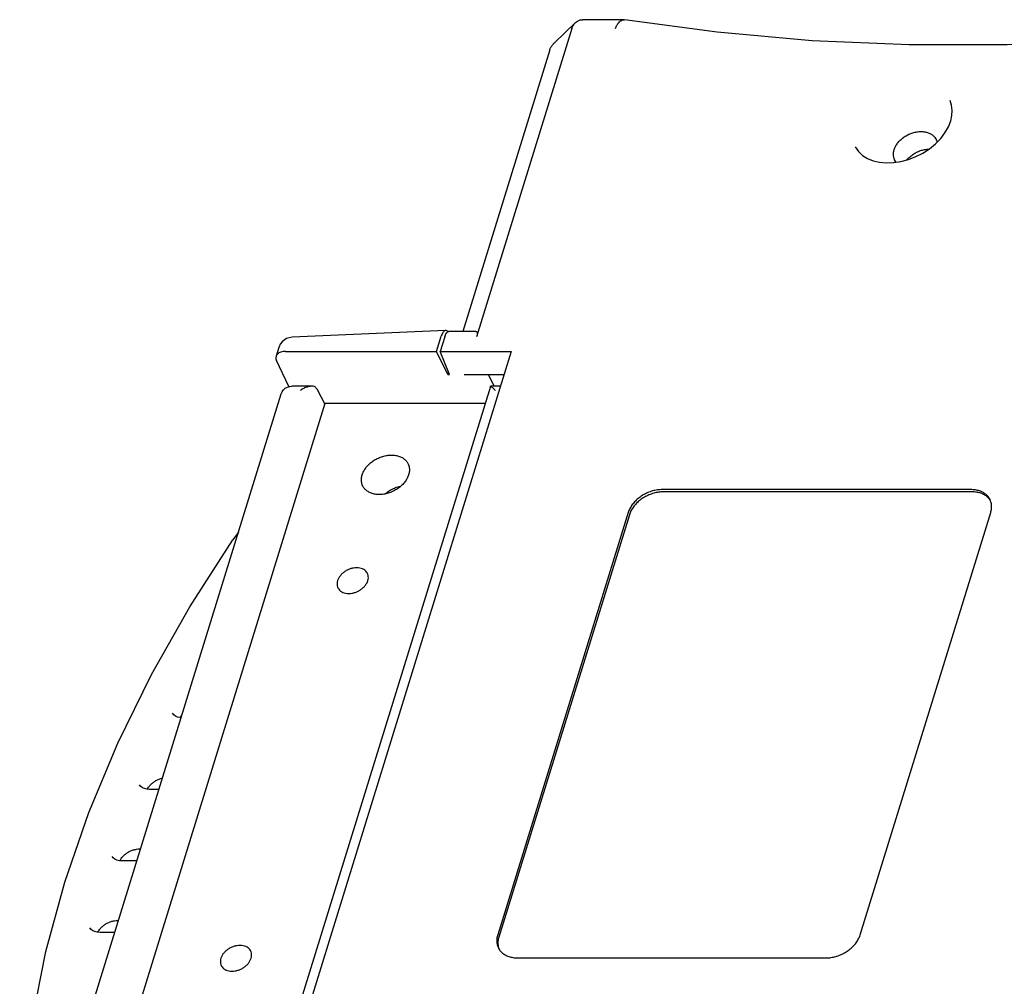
# Model space of a CAD drawing. Header units: inches. Extents: x 0 to 34, y 0 to 22.
# Tile 6 of 15: x 22.7 to 25.4, y 7.5 to 10.1. Entities that reach past the tile are written whole.
import ezdxf

# ---------------------------------------------------------------- set-up
doc = ezdxf.new("R2010")
doc.units = ezdxf.units.IN
doc.header["$LTSCALE"] = 1.87
doc.header["$MEASUREMENT"] = 0
doc.layers.get('0').update_dxf_attribs({"linetype": 'CONTINUOUS'})

msp = doc.modelspace()

# ---------------------------------------------------------------- linework, layer by layer
at = {"color": 7, "linetype": 'CONTINUOUS'}
for p, q in [((24.2053, 10.0401), (24.2627, 10.0953)), ((24.3953, 10.1032), (24.2823, 10.1032)), ((24.2529, 10.0788), (23.9921, 9.2346)), ((24.1926, 10.0207), (23.9543, 9.2497)), ((23.9073, 9.252), (23.4869, 9.2335)), ((23.9903, 9.2497), (23.9163, 9.2497)), ((23.8822, 9.1948), (23.8952, 9.2368)), ((23.9048, 9.2346), (23.8925, 9.1947)), ((23.4504, 9.2054), (23.443, 9.1816)), ((24.0865, 9.1947), (23.4542, 7.1489)), ((23.4691, 9.1948), (23.8822, 9.1948)), ((23.9133, 9.1319), (23.8822, 9.1948)), ((23.9179, 9.1319), (23.8925, 9.1948)), ((23.8925, 9.1947), (24.0865, 9.1947)), ((23.4778, 9.0984), (23.4443, 9.1698)), ((23.9133, 9.1319), (23.9153, 9.1384)), ((23.9133, 9.1319), (23.9179, 9.1319)), ((23.9581, 9.1319), (24.0671, 9.1319)), ((24.0238, 9.1319), (24.0404, 9.0996)), ((24.0297, 9.0991), (23.427, 7.1489)), ((23.5403, 9.0996), (23.4858, 9.0996)), ((23.5541, 9.0925), (23.5764, 9.0504)), ((24.0571, 9.0996), (24.0304, 9.0996)), ((22.8609, 7.1488), (23.4572, 9.0785)), ((22.9888, 7.1488), (23.5772, 9.0529)), ((23.5772, 9.0529), (24.0154, 9.0529)), ((25.3453, 8.8166), (24.5003, 8.8166)), ((25.3484, 8.8104), (24.5033, 8.8104)), ((24.4072, 8.7539), (24.0497, 7.5971)), ((24.4103, 8.7477), (24.0528, 7.5909)), ((25.0422, 7.5971), (25.3997, 8.7539)), ((23.3403, 8.7001), (23.3241, 8.6791)), ((23.1226, 7.9957), (23.0968, 7.9957)), ((23.0701, 7.8328), (23.0722, 7.8328)), ((23.0621, 7.7999), (23.0214, 7.7999)), ((23.0096, 7.6369), (23.0117, 7.6369)), ((23.0015, 7.6041), (22.9609, 7.6041)), ((24.1041, 7.5344), (24.9491, 7.5344))]:
    msp.add_line(p, q, dxfattribs=at)
for points in [[(26.2666, 10.1031), (25.9914, 10.0688), (25.7167, 10.0457), (25.4447, 10.0341), (25.176, 10.0341), (24.9112, 10.0457), (24.6511, 10.0687), (24.3972, 10.103)], [(25.2903, 9.8259), (25.2936, 9.8406), (25.2945, 9.855), (25.2928, 9.869), (25.2883, 9.8822)], [(25.0288, 9.7549), (25.0374, 9.7423), (25.0486, 9.7317), (25.0621, 9.7233), (25.0777, 9.7169), (25.095, 9.7129), (25.1137, 9.7112), (25.1334, 9.7118), (25.1538, 9.7149), (25.1744, 9.7204), (25.1945, 9.7282), (25.2139, 9.7381), (25.232, 9.7499), (25.2484, 9.7633), (25.2627, 9.7779), (25.2745, 9.7935), (25.2838, 9.8097), (25.2903, 9.8259)], [(23.4869, 9.2335), (23.4792, 9.2324), (23.4719, 9.2299), (23.4651, 9.2259), (23.4593, 9.2207), (23.4545, 9.2145), (23.4511, 9.2074), (23.4504, 9.2054)], [(23.4572, 9.0785), (23.4597, 9.0844), (23.4634, 9.0895), (23.4681, 9.0939), (23.4738, 9.0971), (23.4802, 9.0991), (23.4858, 9.0996)], [(22.7451, 6.8043), (22.7409, 6.9876), (22.7508, 7.1737), (22.7749, 7.362), (22.8129, 7.5516), (22.8649, 7.742), (22.9305, 7.9323), (23.0095, 8.1219), (23.1017, 8.31), (23.2067, 8.496), (23.3241, 8.6791)], [(23.1832, 8.1918), (23.1796, 8.1921), (23.1729, 8.1937), (23.1672, 8.1962), (23.1627, 8.1997), (23.1595, 8.2041)], [(23.0968, 7.9957), (23.0892, 7.9963), (23.0825, 7.9979), (23.0768, 8.0004), (23.0723, 8.0039), (23.0691, 8.0083)], [(23.0214, 7.7999), (23.0138, 7.8004), (23.0071, 7.802), (23.0015, 7.8046), (22.9969, 7.808), (22.9937, 7.8124)], [(22.9609, 7.6041), (22.9533, 7.6046), (22.9466, 7.6062), (22.941, 7.6087), (22.9364, 7.6122), (22.9332, 7.6166)]]:
    msp.add_lwpolyline(points, dxfattribs=at)
for points, knots in [([(24.2532, 10.0795), (24.2541, 10.0824), (24.2565, 10.0877), (24.2601, 10.0928), (24.2624, 10.095), (24.2627, 10.0953)], [0, 0, 0, 0, 0.483351, 0.933065, 1, 1, 1, 1]), ([(24.2627, 10.0953), (24.2643, 10.0969), (24.2682, 10.0999), (24.275, 10.1026), (24.2799, 10.1032), (24.2822, 10.1032)], [0, 0, 0, 0, 0.312105, 0.677908, 1, 1, 1, 1]), ([(24.3723, 10.0795), (24.3735, 10.0825), (24.376, 10.0878), (24.3806, 10.0948), (24.3857, 10.0998), (24.3907, 10.1026), (24.394, 10.1032), (24.3953, 10.1032)], [0, 0, 0, 0, 0.274034, 0.51306, 0.716382, 0.88731, 1, 1, 1, 1]), ([(24.3953, 10.1032), (24.3958, 10.1032), (24.3964, 10.1032), (24.397, 10.1031), (24.3972, 10.103)], [0, 0, 0, 0, 0.717013, 1, 1, 1, 1]), ([(24.2532, 10.0795), (24.2531, 10.0795), (24.2531, 10.0793), (24.253, 10.079), (24.253, 10.0789), (24.2529, 10.0788)], [0, 0, 0, 0, 0.334025, 0.667351, 1, 1, 1, 1]), ([(24.1926, 10.0207), (24.1933, 10.0231), (24.1954, 10.0279), (24.1998, 10.0343), (24.2034, 10.0382), (24.2052, 10.04)], [0, 0, 0, 0, 0.319869, 0.66992, 1, 1, 1, 1]), ([(25.1352, 9.7473), (25.1362, 9.7504), (25.1389, 9.7567), (25.1446, 9.7655), (25.1519, 9.7737), (25.1607, 9.781), (25.1705, 9.7871), (25.1811, 9.7919), (25.1922, 9.7952), (25.2032, 9.7969), (25.214, 9.797), (25.2241, 9.7953), (25.2332, 9.7921), (25.241, 9.7872), (25.2467, 9.7815), (25.2493, 9.7774), (25.2502, 9.7755)], [0, 0, 0, 0, 0.069035, 0.142107, 0.219013, 0.298517, 0.379827, 0.461407, 0.541987, 0.620505, 0.695607, 0.766945, 0.833979, 0.897197, 0.95759, 1, 1, 1, 1]), ([(25.2502, 9.7755), (25.2506, 9.7748), (25.2517, 9.7724), (25.2525, 9.7697), (25.253, 9.7678)], [0, 0, 0, 0, 0.287654, 1, 1, 1, 1]), ([(25.1365, 9.7198), (25.1363, 9.7202), (25.1349, 9.7233), (25.1333, 9.7294), (25.1331, 9.7384), (25.1343, 9.7443), (25.1352, 9.7473)], [0, 0, 0, 0, 0.054415, 0.356921, 0.66959, 1, 1, 1, 1]), ([(25.17, 9.7194), (25.1717, 9.7214), (25.1761, 9.7262), (25.1841, 9.7328), (25.1941, 9.739), (25.2048, 9.7439), (25.2159, 9.7473), (25.2245, 9.7486), (25.2292, 9.7488), (25.2302, 9.7489)], [0, 0, 0, 0, 0.115066, 0.28207, 0.452866, 0.624232, 0.793495, 0.958428, 1, 1, 1, 1]), ([(25.1409, 9.7129), (25.1406, 9.7132), (25.1389, 9.7154), (25.1375, 9.7177), (25.1365, 9.7198)], [0, 0, 0, 0, 0.150711, 1, 1, 1, 1]), ([(23.9073, 9.252), (23.9068, 9.252), (23.9051, 9.2517), (23.9024, 9.2501), (23.8996, 9.2468), (23.8971, 9.2423), (23.8958, 9.2388), (23.8952, 9.2368)], [0, 0, 0, 0, 0.076071, 0.245345, 0.452228, 0.704169, 1, 1, 1, 1]), ([(23.9048, 9.2346), (23.9054, 9.2365), (23.9066, 9.2398), (23.9088, 9.2443), (23.9113, 9.2475), (23.9138, 9.2494), (23.9156, 9.2497), (23.9163, 9.2497)], [0, 0, 0, 0, 0.291205, 0.538653, 0.739747, 0.899058, 1, 1, 1, 1]), ([(23.9137, 9.249), (23.9131, 9.2495), (23.9117, 9.2508), (23.9095, 9.2519), (23.9078, 9.252), (23.9073, 9.252)], [0, 0, 0, 0, 0.317095, 0.784204, 1, 1, 1, 1]), ([(23.9903, 9.2498), (23.9905, 9.2498), (23.9914, 9.2497), (23.9931, 9.2488), (23.9939, 9.2462), (23.9939, 9.2429), (23.9933, 9.239), (23.9925, 9.2361), (23.9921, 9.2346)], [0, 0, 0, 0, 0.026941, 0.155064, 0.29853, 0.487049, 0.721726, 1, 1, 1, 1]), ([(23.4691, 9.1948), (23.4668, 9.1948), (23.4624, 9.1945), (23.4561, 9.1931), (23.4508, 9.1909), (23.4466, 9.1878), (23.4442, 9.1845), (23.4433, 9.1823), (23.443, 9.1816)], [0, 0, 0, 0, 0.222935, 0.427213, 0.611042, 0.775617, 0.926002, 1, 1, 1, 1]), ([(23.443, 9.1816), (23.4428, 9.1809), (23.4423, 9.1786), (23.4425, 9.1745), (23.4435, 9.1714), (23.4443, 9.1698)], [0, 0, 0, 0, 0.184069, 0.573574, 1, 1, 1, 1]), ([(23.5404, 9.0996), (23.5388, 9.0996), (23.5345, 9.0993), (23.5273, 9.0974), (23.5185, 9.0938), (23.5126, 9.0903), (23.5096, 9.0883)], [0, 0, 0, 0, 0.149746, 0.385124, 0.670268, 1, 1, 1, 1]), ([(23.5531, 9.0941), (23.5525, 9.0951), (23.5506, 9.0971), (23.5466, 9.099), (23.5431, 9.0996), (23.5409, 9.0996), (23.5404, 9.0996)], [0, 0, 0, 0, 0.257912, 0.548116, 0.902761, 1, 1, 1, 1]), ([(23.5531, 9.0941), (23.5532, 9.0939), (23.5534, 9.0936), (23.5538, 9.093), (23.554, 9.0927), (23.5541, 9.0925)], [0, 0, 0, 0, 0.325632, 0.658992, 1, 1, 1, 1]), ([(24.0298, 9.0991), (24.0299, 9.0993), (24.03, 9.0996), (24.0303, 9.0997), (24.0304, 9.0997)], [0, 0, 0, 0, 0.662117, 1, 1, 1, 1]), ([(24.0315, 9.0992), (24.0326, 9.0986), (24.0345, 9.0971), (24.0385, 9.0933), (24.0412, 9.0902), (24.0429, 9.0883)], [0, 0, 0, 0, 0.197791, 0.527917, 1, 1, 1, 1]), ([(23.6804, 8.8267), (23.6794, 8.8287), (23.6775, 8.8338), (23.6762, 8.8424), (23.6772, 8.8524), (23.6804, 8.8624), (23.6856, 8.8722), (23.6928, 8.8815), (23.7016, 8.89), (23.7117, 8.8973), (23.7229, 8.9033), (23.7348, 8.9077), (23.7469, 8.9105), (23.755, 8.9111), (23.759, 8.9111)], [0, 0, 0, 0, 0.050335, 0.120612, 0.194167, 0.272128, 0.355004, 0.442533, 0.533779, 0.627652, 0.722804, 0.817515, 0.910322, 1, 1, 1, 1]), ([(23.759, 8.9111), (23.7628, 8.9111), (23.7703, 8.9106), (23.7808, 8.9079), (23.79, 8.9035), (23.7977, 8.8974), (23.8021, 8.8917), (23.8039, 8.8882), (23.8043, 8.8875)], [0, 0, 0, 0, 0.212906, 0.413665, 0.602631, 0.781741, 0.954309, 1, 1, 1, 1]), ([(23.8043, 8.8875), (23.8053, 8.8855), (23.8072, 8.8804), (23.8084, 8.8717), (23.8075, 8.8618), (23.8043, 8.8518), (23.799, 8.842), (23.7919, 8.8327), (23.7831, 8.8242), (23.7729, 8.8169), (23.7617, 8.8109), (23.7499, 8.8064), (23.7378, 8.8037), (23.7296, 8.803), (23.7256, 8.803)], [0, 0, 0, 0, 0.050335, 0.120612, 0.194167, 0.272128, 0.355004, 0.442533, 0.533779, 0.627652, 0.722804, 0.817515, 0.910322, 1, 1, 1, 1]), ([(23.7256, 8.803), (23.7218, 8.803), (23.7144, 8.8036), (23.7039, 8.8063), (23.6946, 8.8107), (23.687, 8.8168), (23.6826, 8.8225), (23.6807, 8.826), (23.6804, 8.8267)], [0, 0, 0, 0, 0.212906, 0.413665, 0.602631, 0.781741, 0.954309, 1, 1, 1, 1]), ([(23.7414, 8.8049), (23.7418, 8.8053), (23.7454, 8.8084), (23.7528, 8.8137), (23.764, 8.8197), (23.7746, 8.8237), (23.7814, 8.8254), (23.7842, 8.8259)], [0, 0, 0, 0, 0.036656, 0.29713, 0.561153, 0.823953, 1, 1, 1, 1]), ([(24.5003, 8.8166), (24.4959, 8.8166), (24.487, 8.8159), (24.4737, 8.8131), (24.4607, 8.8084), (24.4483, 8.8022), (24.4368, 8.7945), (24.4267, 8.7856), (24.4182, 8.7757), (24.4115, 8.7652), (24.4084, 8.7577), (24.4072, 8.7539)], [0, 0, 0, 0, 0.110232, 0.224166, 0.340569, 0.45769, 0.57372, 0.687258, 0.796785, 0.90115, 1, 1, 1, 1]), ([(25.3978, 8.7892), (25.3969, 8.7909), (25.3942, 8.7956), (25.3883, 8.8023), (25.3796, 8.8086), (25.3693, 8.8132), (25.3577, 8.816), (25.3495, 8.8166), (25.3453, 8.8166)], [0, 0, 0, 0, 0.093443, 0.257446, 0.428131, 0.608144, 0.798658, 1, 1, 1, 1]), ([(24.5033, 8.8104), (24.499, 8.8104), (24.4901, 8.8097), (24.4768, 8.8068), (24.4638, 8.8022), (24.4513, 8.796), (24.4399, 8.7883), (24.4297, 8.7794), (24.4212, 8.7695), (24.4146, 8.7589), (24.4114, 8.7515), (24.4103, 8.7477)], [0, 0, 0, 0, 0.11022, 0.224137, 0.340634, 0.45757, 0.573839, 0.687197, 0.796812, 0.901162, 1, 1, 1, 1]), ([(25.3974, 8.7888), (25.3956, 8.7913), (25.3911, 8.7963), (25.3827, 8.8024), (25.3723, 8.807), (25.3607, 8.8098), (25.3526, 8.8104), (25.3484, 8.8104)], [0, 0, 0, 0, 0.166904, 0.358144, 0.560314, 0.774081, 1, 1, 1, 1]), ([(25.3997, 8.7539), (25.4008, 8.7575), (25.4023, 8.7646), (25.4023, 8.7753), (25.4003, 8.7835), (25.3984, 8.7879), (25.3978, 8.7892)], [0, 0, 0, 0, 0.307986, 0.600193, 0.882369, 1, 1, 1, 1]), ([(23.6637, 8.6025), (23.6607, 8.6025), (23.6546, 8.602), (23.6457, 8.5997), (23.6371, 8.596), (23.6292, 8.5911), (23.6222, 8.5852), (23.6166, 8.5784), (23.6125, 8.5712), (23.6101, 8.5638), (23.6096, 8.5565), (23.6108, 8.551), (23.612, 8.5482), (23.6124, 8.5474)], [0, 0, 0, 0, 0.101929, 0.207669, 0.315319, 0.422748, 0.527585, 0.627932, 0.722568, 0.811044, 0.893793, 0.972666, 1, 1, 1, 1]), ([(23.6932, 8.5871), (23.6925, 8.5884), (23.6905, 8.5917), (23.686, 8.5961), (23.6795, 8.5998), (23.6719, 8.602), (23.6665, 8.6025), (23.6637, 8.6025)], [0, 0, 0, 0, 0.125847, 0.324836, 0.534819, 0.759575, 1, 1, 1, 1]), ([(23.6419, 8.532), (23.6448, 8.532), (23.6509, 8.5326), (23.6598, 8.5349), (23.6684, 8.5385), (23.6764, 8.5434), (23.6833, 8.5494), (23.6889, 8.5561), (23.693, 8.5633), (23.6954, 8.5707), (23.6959, 8.5781), (23.6947, 8.5835), (23.6935, 8.5864), (23.6932, 8.5871)], [0, 0, 0, 0, 0.101929, 0.207669, 0.315319, 0.422748, 0.527585, 0.627932, 0.722568, 0.811044, 0.893793, 0.972666, 1, 1, 1, 1]), ([(23.6124, 8.5474), (23.613, 8.5461), (23.615, 8.5429), (23.6195, 8.5384), (23.626, 8.5347), (23.6336, 8.5325), (23.6391, 8.532), (23.6419, 8.532)], [0, 0, 0, 0, 0.125847, 0.324836, 0.534819, 0.759575, 1, 1, 1, 1]), ([(23.1811, 8.192), (23.1813, 8.1925), (23.1817, 8.1934), (23.1822, 8.1942), (23.1825, 8.1947)], [0, 0, 0, 0, 0.497481, 1, 1, 1, 1]), ([(23.0921, 7.9988), (23.0933, 8.0009), (23.0964, 8.0054), (23.1024, 8.0117), (23.1098, 8.0175), (23.1181, 8.0223), (23.1257, 8.0253), (23.1305, 8.0266), (23.1322, 8.027)], [0, 0, 0, 0, 0.143413, 0.325198, 0.514011, 0.705563, 0.897568, 1, 1, 1, 1]), ([(23.0907, 7.9962), (23.0909, 7.9967), (23.0914, 7.9975), (23.0918, 7.9984), (23.0921, 7.9988)], [0, 0, 0, 0, 0.497481, 1, 1, 1, 1]), ([(23.0167, 7.803), (23.0179, 7.8051), (23.0211, 7.8096), (23.027, 7.8159), (23.0344, 7.8217), (23.0428, 7.8265), (23.0517, 7.83), (23.0609, 7.8322), (23.0671, 7.8328), (23.0701, 7.8328)], [0, 0, 0, 0, 0.113203, 0.256694, 0.405734, 0.556935, 0.708494, 0.856803, 1, 1, 1, 1]), ([(23.0153, 7.8004), (23.0155, 7.8008), (23.016, 7.8017), (23.0165, 7.8026), (23.0167, 7.803)], [0, 0, 0, 0, 0.497481, 1, 1, 1, 1]), ([(22.9562, 7.6072), (22.9574, 7.6093), (22.9605, 7.6137), (22.9665, 7.62), (22.9739, 7.6258), (22.9823, 7.6306), (22.9912, 7.6342), (23.0003, 7.6364), (23.0065, 7.6369), (23.0096, 7.6369)], [0, 0, 0, 0, 0.113203, 0.256694, 0.405734, 0.556935, 0.708494, 0.856803, 1, 1, 1, 1]), ([(22.9548, 7.6045), (22.955, 7.605), (22.9555, 7.6059), (22.956, 7.6067), (22.9562, 7.6072)], [0, 0, 0, 0, 0.497481, 1, 1, 1, 1]), ([(24.0497, 7.5971), (24.0487, 7.5935), (24.0471, 7.5864), (24.0472, 7.5757), (24.0491, 7.5676), (24.051, 7.5631), (24.0516, 7.5618)], [0, 0, 0, 0, 0.307986, 0.600193, 0.882369, 1, 1, 1, 1]), ([(24.0528, 7.5909), (24.0517, 7.5873), (24.0502, 7.5802), (24.0502, 7.5704), (24.0514, 7.5644), (24.0522, 7.562)], [0, 0, 0, 0, 0.379457, 0.739466, 1, 1, 1, 1]), ([(24.9491, 7.5344), (24.9535, 7.5344), (24.9624, 7.5351), (24.9757, 7.5379), (24.9887, 7.5426), (25.0011, 7.5488), (25.0126, 7.5565), (25.0227, 7.5654), (25.0312, 7.5753), (25.0379, 7.5858), (25.041, 7.5933), (25.0422, 7.5971)], [0, 0, 0, 0, 0.110232, 0.224166, 0.340569, 0.45769, 0.57372, 0.687258, 0.796785, 0.90115, 1, 1, 1, 1]), ([(23.3441, 7.5685), (23.3412, 7.5685), (23.3351, 7.568), (23.3262, 7.5657), (23.3176, 7.562), (23.3096, 7.5571), (23.3027, 7.5512), (23.2971, 7.5445), (23.293, 7.5372), (23.2906, 7.5298), (23.2901, 7.5225), (23.2913, 7.517), (23.2925, 7.5142), (23.2928, 7.5134)], [0, 0, 0, 0, 0.101929, 0.207669, 0.315319, 0.422748, 0.527585, 0.627932, 0.722568, 0.811044, 0.893793, 0.972666, 1, 1, 1, 1]), ([(23.3223, 7.498), (23.3253, 7.498), (23.3314, 7.4986), (23.3403, 7.5009), (23.3489, 7.5045), (23.3568, 7.5094), (23.3638, 7.5154), (23.3694, 7.5221), (23.3735, 7.5293), (23.3759, 7.5367), (23.3763, 7.5441), (23.3752, 7.5495), (23.374, 7.5524), (23.3736, 7.5531)], [0, 0, 0, 0, 0.101929, 0.207669, 0.315319, 0.422748, 0.527585, 0.627932, 0.722568, 0.811044, 0.893793, 0.972666, 1, 1, 1, 1]), ([(23.3736, 7.5531), (23.373, 7.5544), (23.371, 7.5577), (23.3665, 7.5621), (23.36, 7.5658), (23.3524, 7.5681), (23.3469, 7.5685), (23.3441, 7.5685)], [0, 0, 0, 0, 0.125847, 0.324836, 0.534819, 0.759575, 1, 1, 1, 1]), ([(24.0516, 7.5618), (24.0525, 7.5601), (24.0552, 7.5554), (24.0611, 7.5487), (24.0698, 7.5424), (24.0801, 7.5378), (24.0917, 7.535), (24.0999, 7.5344), (24.1041, 7.5344)], [0, 0, 0, 0, 0.093443, 0.257446, 0.428131, 0.608144, 0.798658, 1, 1, 1, 1]), ([(23.2928, 7.5134), (23.2935, 7.5121), (23.2955, 7.5089), (23.3, 7.5044), (23.3065, 7.5007), (23.3141, 7.4985), (23.3195, 7.498), (23.3223, 7.498)], [0, 0, 0, 0, 0.125847, 0.324836, 0.534819, 0.759575, 1, 1, 1, 1])]:
    msp.add_open_spline(points, degree=3, knots=knots, dxfattribs=at)
for points in [[(24.0304, 9.0997), (24.0307, 9.0997), (24.0311, 9.0995), (24.0315, 9.0992)], [(25.3979, 8.788), (25.3977, 8.7882), (25.3976, 8.7885), (25.3974, 8.7888)], [(23.1825, 8.1947), (23.1833, 8.1961), (23.1842, 8.1974), (23.1852, 8.1988)], [(24.0522, 7.562), (24.0524, 7.5611), (24.0527, 7.5603), (24.053, 7.5595)]]:
    msp.add_open_spline(points, degree=3, dxfattribs=at)

doc.saveas('drawing.dxf')
